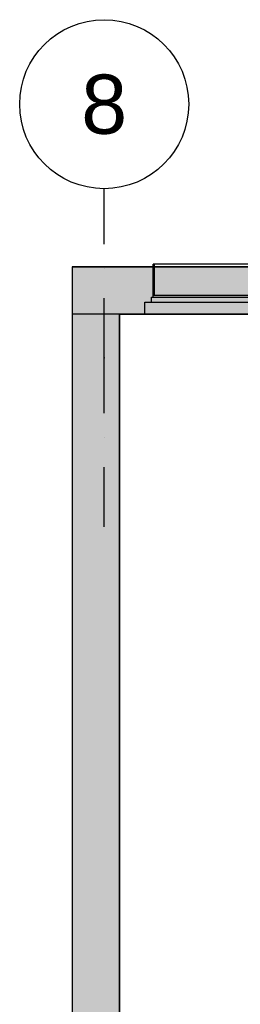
# Model space of a CAD drawing. Extents: x -24342 to 73038, y -9656 to 30949.
# Tile 59 of 170: x 4049 to 4180, y -436 to 146. Entities that reach past the tile are written whole.
import ezdxf
from ezdxf.enums import TextEntityAlignment as Align

# ---------------------------------------------------------------- set-up
doc = ezdxf.new("R2010")
doc.units = 0
doc.linetypes.add('21.0032_xref_rdc_02_pro$0$Points tirets', pattern=[670.277762, 352.777767, -176.388884, 0, -141.111112])
doc.linetypes.add('ACAD_ISO12W100', pattern=[21, 12, -3, 0, -3, 0, -3])
for name, color, linetype in [('0_XREF', 250, 'Continuous'), ('21.0032_xref_rdc_02_pro$0$02-01 File _ Axe.Construction', 251, 'Continuous'), ('21.0032_xref_rdc_02_pro$0$A-AREA-____-OTLN.Modèle IFC', 251, 'Continuous'), ('21.0032_xref_rdc_02_pro$0$A-GLAZ-____-OTLN.Modèle IFC', 251, 'Continuous'), ('21.0032_xref_rdc_02_pro$0$A-WALL-____-OTLN.Modèle IFC', 251, 'Continuous')]:
    doc.layers.add(name, color=color, linetype=linetype)
doc.styles.add('21.0032_xref_rdc_02_pro$0$STYLE_GENERE_5', font='arial.ttf')

# ---------------------------------------------------------------- blocks, each defined once
blk = doc.blocks.new('21.0032_xref_rdc_02_pro$0$Mur_88_1', base_point=(40940, -140))
at = {"layer": '21.0032_xref_rdc_02_pro$0$A-WALL-____-OTLN.Modèle IFC', "linetype": 'Continuous'}
for points in [[(41080, -280), (40800, 0), (40800, -280)], [(40800, 0), (41080, -280), (41080, 0)], [(41080, -280), (47280, -280), (47280, 0), (41080, 0)]]:
    blk.add_hatch(color=256, dxfattribs=at).paths.add_polyline_path(points)
at = {"layer": '21.0032_xref_rdc_02_pro$0$A-WALL-____-OTLN.Modèle IFC', "linetype": 'Continuous', "flags": 128}
for points in [[(40800, 0), (40800, -280)], [(47280, 0), (40800, 0)], [(41080, -280), (46900, -280)]]:
    blk.add_lwpolyline(points, dxfattribs=at)
blk = doc.blocks.new('21.0032_xref_rdc_02_pro$0$Mur_99_1', base_point=(40940, -140))
at = {"layer": '21.0032_xref_rdc_02_pro$0$A-WALL-____-OTLN.Modèle IFC', "linetype": 'Continuous'}
blk.add_hatch(color=256, dxfattribs=at).paths.add_polyline_path([(40800, -280), (40800, -9300), (41080, -9300), (41080, -280)])
at = {"layer": '21.0032_xref_rdc_02_pro$0$A-WALL-____-OTLN.Modèle IFC', "linetype": 'Continuous', "flags": 128}
for points in [[(40800, -280), (40800, -9300)], [(41080, -4480), (41080, -280)], [(41080, -9300), (41080, -4580)], [(40800, -9300), (41080, -9300)]]:
    blk.add_lwpolyline(points, dxfattribs=at)
blk = doc.blocks.new('21.0032_xref_rdc_02_pro$0$Elément Modèle 8[44]_1', base_point=(41230, 360))
at = {"layer": '21.0032_xref_rdc_02_pro$0$A-GLAZ-____-OTLN.Modèle IFC', "linetype": 'Continuous'}
for p, q in [((41280, 14), (41280, 15)), ((41285, 15), (41280, 15)), ((41280, 11.4), (41280, 14)), ((41285, 14), (41280, 14)), ((41280, -170), (41280, 11.4)), ((41285, 15), (41285, 14)), ((46695, 15), (41285, 15)), ((41285, 14), (41285, 11.4)), ((41285, 11.4), (41285, -170)), ((46695, 14), (46695, 15)), ((46700, 15), (46695, 15)), ((46695, 11.4), (46695, 14)), ((46700, 14), (46695, 14)), ((46695, -170), (46695, 11.4)), ((46700, 15), (46700, 14)), ((46700, 14), (46700, 11.4)), ((46700, 11.4), (46700, -170)), ((41280, -180), (41280, -170)), ((46700, -170), (41280, -170)), ((46700, -170), (46700, -180)), ((41230, -280), (41230, -210)), ((41230, -210), (46750, -210)), ((41270, -210), (41270, -180)), ((41270, -180), (46710, -180)), ((46710, -180), (46710, -210)), ((46750, -210), (46750, -280)), ((46750, -280), (41230, -280)), ((46660, -280), (46660, -297.5)), ((46670, -295), (46670, -280)), ((46660, -297.5), (46662.5, -300)), ((46662.5, -300), (46679, -300)), ((46679, -295), (46670, -295)), ((46679, -295), (46683.3, -295)), ((46683.3, -300), (46679, -300)), ((46683.3, -295), (46685, -295)), ((46683.3, -300), (46683.3, -295)), ((46685, -300), (46683.3, -300)), ((46685, -295), (46685, -300))]:
    blk.add_line(p, q, dxfattribs=at)
blk = doc.blocks.new('21.0032_xref_rdc_02_pro$0$Mur 13[594]_1', base_point=(40800, -140))
at = {"layer": '21.0032_xref_rdc_02_pro$0$A-WALL-____-OTLN.Modèle IFC', "linetype": 'Continuous'}
for p, q in [((40800, 0), (63138, 0)), ((40800, 0), (40800, -280)), ((41080, -280), (40800, -280)), ((46900.1, -280), (41080, -280))]:
    blk.add_line(p, q, dxfattribs=at)
blk = doc.blocks.new('21.0032_xref_rdc_02_pro$0$Marque grille standard[696]_1', base_point=(40990, -31547.1))
at = {"layer": '21.0032_xref_rdc_02_pro$0$02-01 File _ Axe.Construction', "linetype": '21.0032_xref_rdc_02_pro$0$Points tirets'}
for p, q in [((40990, -537.8), (40990, 462.2)), ((40990, -1537.8), (40990, -537.8))]:
    blk.add_line(p, q, dxfattribs=at)
at = {"layer": '21.0032_xref_rdc_02_pro$0$02-01 File _ Axe.Construction', "linetype": 'Continuous'}
blk.add_circle((40990, 962.2), 500, dxfattribs=at)
at = {"layer": '21.0032_xref_rdc_02_pro$0$02-01 File _ Axe.Construction', "linetype": '21.0032_xref_rdc_02_pro$0$Points tirets'}
blk.add_point((40990, -537.8), dxfattribs=at)
blk.add_point((40990, -537.8), dxfattribs=at)
at = {"layer": '21.0032_xref_rdc_02_pro$0$02-01 File _ Axe.Construction', "style": '21.0032_xref_rdc_02_pro$0$STYLE_GENERE_5'}
for tag, p in [('AC_MarkerText_1_1', (40990, 1137.2)), ('AC_MarkerText_1_0', (40990, -31872.1))]:
    blk.add_attdef(tag, text='', height=350, rotation=360, dxfattribs=at).set_placement(p, align=Align.TOP_CENTER)
blk = doc.blocks.new('21.0032_xref_rdc_02_pro')
at = {"layer": '21.0032_xref_rdc_02_pro$0$A-AREA-____-OTLN.Modèle IFC', "linetype": 'Continuous', "flags": 128}
blk.add_lwpolyline([(4690, -28), (4108, -28), (4108, -448), (4538, -448), (4538, -458), (4108, -458), (4108, -930), (4287, -930), (4287, -1070), (4690, -1070), (4690, -939)], close=True, dxfattribs=at)
at = {"layer": '21.0032_xref_rdc_02_pro$0$02-01 File _ Axe.Construction', "linetype": 'Continuous'}
ref = blk.add_blockref('21.0032_xref_rdc_02_pro$0$Marque grille standard[696]_1', (4099, -3154.71), dxfattribs=dict(at, xscale=0.1, yscale=0.1, zscale=0.1))
ref.add_attrib('AC_MarkerText_1_1', '8', dxfattribs={"height": 35, "style": '21.0032_xref_rdc_02_pro$0$STYLE_GENERE_5'}).set_placement((4099, 113.72), align=Align.TOP_CENTER)
at = {"layer": '21.0032_xref_rdc_02_pro$0$A-GLAZ-____-OTLN.Modèle IFC', "linetype": 'Continuous', "xscale": 0.1, "yscale": 0.1, "zscale": 0.1}
blk.add_blockref('21.0032_xref_rdc_02_pro$0$Elément Modèle 8[44]_1', (4123, 36), dxfattribs=at)
at = {"layer": '21.0032_xref_rdc_02_pro$0$A-WALL-____-OTLN.Modèle IFC', "xscale": 0.1, "yscale": 0.1, "zscale": 0.1}
for name in ['21.0032_xref_rdc_02_pro$0$Mur_88_1', '21.0032_xref_rdc_02_pro$0$Mur_99_1']:
    blk.add_blockref(name, (4094, -14), dxfattribs=at)
at = {"layer": '21.0032_xref_rdc_02_pro$0$A-WALL-____-OTLN.Modèle IFC', "linetype": 'Continuous', "xscale": 0.1, "yscale": 0.1, "zscale": 0.1}
blk.add_blockref('21.0032_xref_rdc_02_pro$0$Mur 13[594]_1', (4080, -14), dxfattribs=at)

msp = doc.modelspace()

# ---------------------------------------------------------------- block references
at = {"layer": '0_XREF', "linetype": 'ACAD_ISO12W100'}
msp.add_blockref('21.0032_xref_rdc_02_pro', (0, 0), dxfattribs=at)

doc.saveas('drawing.dxf')
